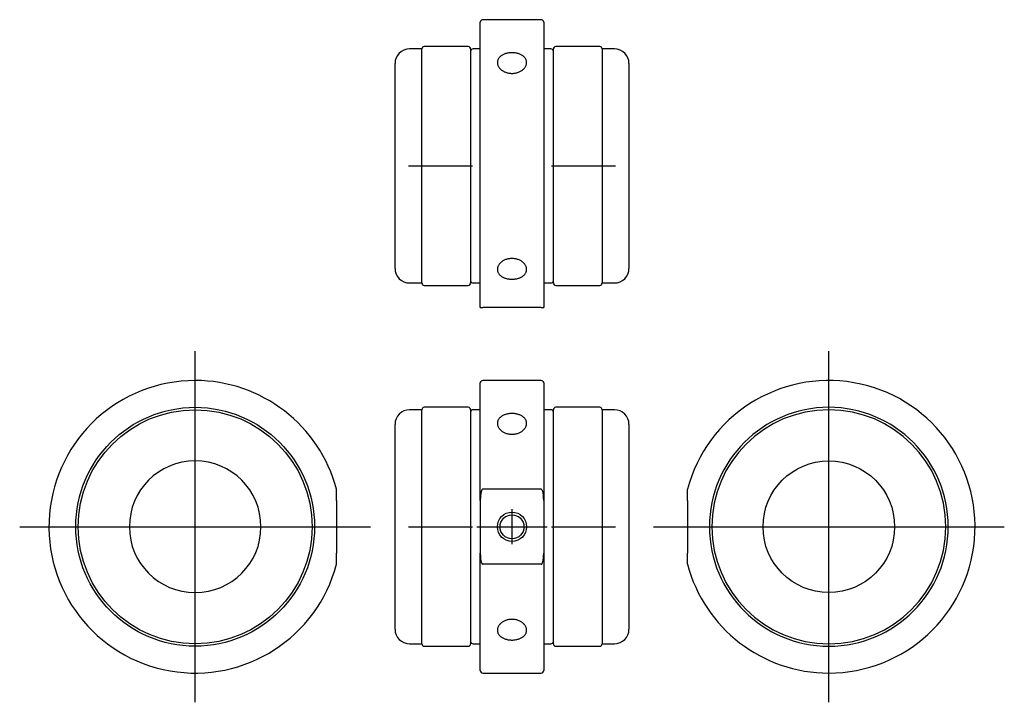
# Model space of a CAD drawing. Extents: x -101 to 101, y -36 to 104.
import ezdxf

# ---------------------------------------------------------------- set-up
doc = ezdxf.new("R2010")
doc.units = 0
doc.layers.get('0').update_dxf_attribs({"linetype": 'CONTINUOUS'})

# ---------------------------------------------------------------- blocks, each defined once
blk = doc.blocks.new('RBG030GCA-TV')
at = {"color": 7, "linetype": 'CONTINUOUS'}
for p, q in [((-6.5, -29), (-6.5, 29.5)), ((6, 30), (-6, 30)), ((6.5, 29.5), (6.5, -29)), ((-9, 24.5), (-18, 24.5)), ((18, 24.5), (9, 24.5)), ((-18.5, 24), (-21, 24)), ((-18.5, 0), (-18.5, 24)), ((-8.5, 24), (-8.5, 0)), ((-6.5, 24), (-8, 24)), ((8, 24), (6.5, 24)), ((8.5, 0), (8.5, 24)), ((21, 24), (18.5, 24)), ((18.5, 24), (18.5, 0)), ((-24, 0), (-24, 21)), ((24, 21), (24, 0)), ((-24, -21), (-24, 0)), ((-18.5, -24), (-18.5, 0)), ((-8.5, 0), (-8.5, -24)), ((8.5, -24), (8.5, 0)), ((18.5, 0), (18.5, -24)), ((24, 0), (24, -21)), ((-21, -24), (-18.5, -24)), ((-8, -24), (-6.5, -24)), ((6.5, -24), (8, -24)), ((18.5, -24), (21, -24)), ((-18, -24.5), (-9, -24.5)), ((9, -24.5), (18, -24.5)), ((-6.5, -29), (-6, -29)), ((6, -29), (-6, -29)), ((6, -29), (6.5, -29))]:
    blk.add_line(p, q, dxfattribs=at)
at = {"color": 2, "linetype": 'CONTINUOUS'}
for p, q in [((-21.25, 0), (-18.25, 0)), ((-18.9, 0), (-8.1, 0)), ((8.1, 0), (18.9, 0)), ((18.25, 0), (21.25, 0))]:
    blk.add_line(p, q, dxfattribs=at)
at = {"color": 7, "linetype": 'CONTINUOUS'}
for centre, radius, start, end in [((-6, 29.5), 0.5, 90, 180), ((6, 29.5), 0.5, 0, 90), ((-18, 24), 0.5, 90, 180), ((-9, 24), 0.5, 0, 90), ((9, 24), 0.5, 90, 180), ((18, 24), 0.5, 0, 90), ((-21, 21), 3, 90, 180), ((-8, 23.5), 0.5, 90, 180), ((8, 23.5), 0.5, 0, 90), ((21, 21), 3, 360, 90), ((-21, -21), 3, 180, 270), ((21, -21), 3, 270, 0), ((-18, -24), 0.5, 180, 270), ((-9, -24), 0.5, 270, 0), ((-8, -23.5), 0.5, 180, 270), ((8, -23.5), 0.5, 270, 0), ((9, -24), 0.5, 180, 270), ((18, -24), 0.5, 270, 0)]:
    blk.add_arc(centre, radius, start, end, dxfattribs=at)
for points, start_tangent, end_tangent in [([(0, 23.228191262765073), (-0.3353309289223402, 23.216091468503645), (-0.6674827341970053, 23.180153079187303), (-0.9902005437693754, 23.120917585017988), (-1.3002241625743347, 23.038452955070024), (-1.594890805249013, 22.933512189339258), (-1.8687266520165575, 22.807690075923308), (-2.1196241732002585, 22.660989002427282), (-2.344677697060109, 22.49497069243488), (-2.5396870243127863, 22.312286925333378), (-2.7026809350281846, 22.113548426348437), (-2.8321018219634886, 21.900848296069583), (-2.925477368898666, 21.67788281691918), (-2.9812442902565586, 21.447163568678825), (-2.999999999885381, 21.213184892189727)], (-0.9999999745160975, -0.0002257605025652), (-0.0027907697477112, -0.9999961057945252)), ([(2.9999999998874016, 21.21322181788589), (2.9999874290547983, 21.21934361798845), (2.980021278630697, 21.454724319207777), (2.922788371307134, 21.685228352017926), (2.8293823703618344, 21.90667215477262), (2.7002344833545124, 22.11699299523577), (2.537059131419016, 22.31476652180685), (2.342910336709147, 22.496697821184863), (2.118175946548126, 22.661943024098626), (1.8661285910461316, 22.808836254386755), (1.5914624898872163, 22.935076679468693), (1.295812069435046, 23.039813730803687), (0.9827868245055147, 23.12241637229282), (0.658289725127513, 23.18162313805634), (0.3311814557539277, 23.216491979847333), (1e-16, 23.228191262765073)], (2.97248735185e-05, 0.999999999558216), (-0.9999999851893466, -0.0001721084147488)), ([(-2.999999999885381, 21.213184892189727), (-2.9997550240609, 21.210159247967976), (-2.9806526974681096, 20.97130960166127), (-2.923866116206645, 20.733749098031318), (-2.8304741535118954, 20.499044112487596), (-2.702248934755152, 20.271813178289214), (-2.539631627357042, 20.054216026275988), (-2.344823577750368, 19.848941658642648), (-2.121455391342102, 19.660206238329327), (-1.8700818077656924, 19.489749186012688), (-1.5943338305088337, 19.340215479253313), (-1.2993635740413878, 19.21483729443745), (-0.9876331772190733, 19.115562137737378), (-0.6623722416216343, 19.04330417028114), (-0.3297361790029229, 18.999690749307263), (0.0056987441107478, 18.98575848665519), (0.3421193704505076, 19.000980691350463), (0.6731747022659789, 19.045013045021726), (0.9949466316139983, 19.117534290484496), (1.305247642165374, 19.217232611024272), (1.59830892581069, 19.341917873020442), (1.8720386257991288, 19.4909319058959), (2.1231439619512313, 19.661729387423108), (2.3469627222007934, 19.850693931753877), (2.541648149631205, 20.05661280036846), (2.704909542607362, 20.276279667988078), (2.833651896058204, 20.505194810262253), (2.925991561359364, 20.740516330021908), (2.981795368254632, 20.98012786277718), (2.9999999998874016, 21.21322181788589)], (0.0807146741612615, -0.9967372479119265), (0.0052368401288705, 0.9999862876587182)), ([(0, -18.985550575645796), (-0.3353309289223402, -19.000378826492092), (-0.6674827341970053, -19.044205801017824), (-0.9902005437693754, -19.116044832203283), (-1.3002241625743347, -19.215361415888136), (-1.594890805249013, -19.340485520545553), (-1.8687266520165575, -19.48869604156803), (-2.1196241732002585, -19.659060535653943), (-2.344677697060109, -19.848811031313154), (-2.5396870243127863, -20.05397347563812), (-2.7026809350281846, -20.272857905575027), (-2.8321018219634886, -20.50245301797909), (-2.925477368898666, -20.738114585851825), (-2.9812442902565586, -20.97656664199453), (-2.999999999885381, -21.21322197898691)], (-0.9999996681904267, -0.0008146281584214), (-0.0057524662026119, -0.9999834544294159)), ([(2.9999999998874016, -21.21318505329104), (2.9999874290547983, -21.20706147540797), (2.980021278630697, -20.968836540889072), (2.922788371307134, -20.730368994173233), (2.8293823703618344, -20.496285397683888), (2.7002344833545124, -20.269109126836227), (2.537059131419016, -20.05117013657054), (2.342910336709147, -19.846878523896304), (2.118175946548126, -19.657970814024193), (1.866128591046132, -19.48734320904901), (1.5914624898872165, -19.33862088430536), (1.295812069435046, -19.2137384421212), (0.9827868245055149, -19.11425334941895), (0.6582897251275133, -19.042382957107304), (0.3311814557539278, -18.99986380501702), (1e-16, -18.985550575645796)], (-1.81838706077e-05, 0.9999999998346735), (-0.9999999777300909, 0.0002110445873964)), ([(-2.999999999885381, -21.21322197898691), (-2.9997550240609, -21.216180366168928), (-2.9806526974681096, -21.45236988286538), (-2.923866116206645, -21.6820007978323), (-2.8304741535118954, -21.904034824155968), (-2.702248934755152, -22.11455607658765), (-2.539631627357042, -22.312036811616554), (-2.344823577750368, -22.494847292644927), (-2.121455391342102, -22.660015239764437), (-1.8700818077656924, -22.806788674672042), (-1.5943338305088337, -22.933732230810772), (-1.2993635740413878, -23.038880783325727), (-0.9876331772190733, -23.121339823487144), (-0.6623722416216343, -23.180890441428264), (-0.3297361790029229, -23.216626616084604), (0.0056987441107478, -23.228051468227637), (0.3421193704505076, -23.215600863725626), (0.6731747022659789, -23.1794624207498), (0.9949466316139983, -23.119703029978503), (1.305247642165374, -23.036898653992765), (1.59830892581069, -22.932296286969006), (1.8720386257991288, -22.80576950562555), (2.1231439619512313, -22.658681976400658), (2.3469627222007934, -22.493331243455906), (2.541648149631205, -22.309873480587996), (2.704909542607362, -22.11041808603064), (2.833651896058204, -21.89833294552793), (2.925991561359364, -21.67552202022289), (2.981795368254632, -21.443681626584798), (2.9999999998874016, -21.21318505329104)], (0.0825484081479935, -0.9965870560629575), (0.00227196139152, 0.9999974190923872))]:
    blk.add_spline(points, degree=3, dxfattribs=dict(at, start_tangent=start_tangent, end_tangent=end_tangent))
blk = doc.blocks.new('RBG030GCA-RV')
at = {"color": 2, "linetype": 'CONTINUOUS'}
for p, q in [((0, -36), (0, 36)), ((0, -29.4), (0, 29.4)), ((0, -28.8), (0, 28.8)), ((-36, 0), (36, 0)), ((-29.4, 0), (29.4, 0)), ((-28.8, 0), (28.8, 0))]:
    blk.add_line(p, q, dxfattribs=at)
at = {"color": 7, "linetype": 'CONTINUOUS'}
for p, q in [((-29, 5.408327), (-29, 7.681146)), ((-29, 5.408327), (-29, -5.408327)), ((-29, -7.681146), (-29, -5.408327))]:
    blk.add_line(p, q, dxfattribs=at)
blk.add_circle((0, 0), 13.5, dxfattribs=at)
for radius, start, end in [(30, 270, 165.164888), (24.5, 90, 270), (24.5, 270, 90), (24, 90, 270), (24, 270, 90), (30, 194.835112, 270)]:
    blk.add_arc((0, 0), radius, start, end, dxfattribs=at)
blk = doc.blocks.new('RBG030GCA-LV')
at = {"color": 2, "linetype": 'CONTINUOUS'}
for p, q in [((0, -36), (0, 36)), ((0, -29.4), (0, 29.4)), ((0, -28.8), (0, 28.8)), ((-36, 0), (36, 0)), ((-29.4, 0), (29.4, 0)), ((-28.8, 0), (28.8, 0))]:
    blk.add_line(p, q, dxfattribs=at)
at = {"color": 7, "linetype": 'CONTINUOUS'}
for p, q in [((29, 5.408327), (29, 7.681146)), ((29, 5.408327), (29, -5.408327)), ((29, -7.681146), (29, -5.408327))]:
    blk.add_line(p, q, dxfattribs=at)
for radius in [24.5, 24]:
    blk.add_circle((0, 0), radius, dxfattribs=at)
for radius, start, end in [(30, 90, 345.164888), (30, 14.835112, 90), (13.5, 90, 270), (13.5, 270, 90)]:
    blk.add_arc((0, 0), radius, start, end, dxfattribs=at)
blk = doc.blocks.new('RBG030GCA-FV')
at = {"color": 7, "linetype": 'CONTINUOUS'}
for p, q in [((-6.5, 5.408327), (-6.5, 29.5)), ((6, 30), (-6, 30)), ((6.5, 29.5), (6.5, 5.408327)), ((-9, 24.5), (-18, 24.5)), ((18, 24.5), (9, 24.5)), ((-18.5, 24), (-21, 24)), ((-18.5, -24), (-18.5, 24)), ((-8.5, 24), (-8.5, -24)), ((-6.5, 24), (-8, 24)), ((8, 24), (6.5, 24)), ((8.5, -24), (8.5, 24)), ((21, 24), (18.5, 24)), ((18.5, 24), (18.5, -24)), ((-24, -21), (-24, 21)), ((24, 21), (24, -21)), ((6, 7.681146), (-6, 7.681146)), ((-6.5, 5.408327), (-6.5, -5.408327)), ((6.5, 5.408327), (6.5, -5.408327)), ((-6.5, -29.5), (-6.5, -5.408327)), ((6.5, -5.408327), (6.5, -29.5)), ((6, -7.681146), (-6, -7.681146)), ((-21, -24), (-18.5, -24)), ((-8, -24), (-6.5, -24)), ((6.5, -24), (8, -24)), ((18.5, -24), (21, -24)), ((-18, -24.5), (-9, -24.5)), ((9, -24.5), (18, -24.5)), ((-6, -30), (6, -30))]:
    blk.add_line(p, q, dxfattribs=at)
at = {"color": 2, "linetype": 'CONTINUOUS'}
for p, q in [((0, -3.6), (0, 3.6)), ((-21.25, 0), (-18.25, 0)), ((-18.9, 0), (-8.1, 0)), ((-7.2, 0), (7.2, 0)), ((-3.6, 0), (3.6, 0)), ((8.1, 0), (18.9, 0)), ((18.25, 0), (21.25, 0))]:
    blk.add_line(p, q, dxfattribs=at)
blk.add_circle((0, 0), 3, dxfattribs=at)
at = {"color": 7, "linetype": 'CONTINUOUS'}
blk.add_circle((0, 0), 2.4585, dxfattribs=at)
for centre, radius, start, end in [((-6, 29.5), 0.5, 90, 180), ((6, 29.5), 0.5, 0, 90), ((-18, 24), 0.5, 90, 180), ((-9, 24), 0.5, 0, 90), ((9, 24), 0.5, 90, 180), ((18, 24), 0.5, 0, 90), ((-21, 21), 3, 90, 180), ((-8, 23.5), 0.5, 90, 180), ((8, 23.5), 0.5, 0, 90), ((21, 21), 3, 360, 90), ((-21, -21), 3, 180, 270), ((21, -21), 3, 270, 0), ((-18, -24), 0.5, 180, 270), ((-9, -24), 0.5, 270, 0), ((-8, -23.5), 0.5, 180, 270), ((8, -23.5), 0.5, 270, 0), ((9, -24), 0.5, 180, 270), ((18, -24), 0.5, 270, 0), ((-6, -29.5), 0.5, 180, 270), ((6, -29.5), 0.5, 270, 0)]:
    blk.add_arc(centre, radius, start, end, dxfattribs=at)
for points, start_tangent, end_tangent in [([(0, 23.228191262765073), (-0.3353309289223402, 23.216091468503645), (-0.6674827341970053, 23.180153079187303), (-0.9902005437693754, 23.120917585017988), (-1.3002241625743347, 23.038452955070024), (-1.594890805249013, 22.933512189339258), (-1.8687266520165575, 22.807690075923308), (-2.1196241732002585, 22.660989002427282), (-2.344677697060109, 22.49497069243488), (-2.5396870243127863, 22.312286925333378), (-2.7026809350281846, 22.113548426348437), (-2.8321018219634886, 21.900848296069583), (-2.925477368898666, 21.67788281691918), (-2.9812442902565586, 21.447163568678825), (-2.999999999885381, 21.213184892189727)], (-0.9999999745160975, -0.0002257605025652), (-0.0027907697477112, -0.9999961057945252)), ([(2.9999999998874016, 21.21322181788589), (2.9999874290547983, 21.21934361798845), (2.980021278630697, 21.454724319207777), (2.922788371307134, 21.685228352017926), (2.8293823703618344, 21.90667215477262), (2.7002344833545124, 22.11699299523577), (2.537059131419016, 22.31476652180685), (2.342910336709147, 22.496697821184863), (2.118175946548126, 22.661943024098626), (1.866128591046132, 22.808836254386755), (1.5914624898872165, 22.935076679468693), (1.295812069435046, 23.039813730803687), (0.9827868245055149, 23.12241637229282), (0.6582897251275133, 23.18162313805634), (0.3311814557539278, 23.216491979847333), (-1e-16, 23.228191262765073)], (2.97248735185e-05, 0.999999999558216), (-0.9999999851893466, -0.0001721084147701)), ([(-2.999999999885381, 21.213184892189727), (-2.9997550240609, 21.210159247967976), (-2.9806526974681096, 20.97130960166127), (-2.923866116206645, 20.733749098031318), (-2.8304741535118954, 20.499044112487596), (-2.702248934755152, 20.271813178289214), (-2.539631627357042, 20.054216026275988), (-2.344823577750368, 19.848941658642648), (-2.121455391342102, 19.660206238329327), (-1.8700818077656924, 19.489749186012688), (-1.5943338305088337, 19.340215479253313), (-1.2993635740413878, 19.21483729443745), (-0.9876331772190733, 19.115562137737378), (-0.6623722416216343, 19.04330417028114), (-0.3297361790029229, 18.999690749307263), (0.0056987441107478, 18.98575848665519), (0.3421193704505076, 19.000980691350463), (0.6731747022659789, 19.045013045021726), (0.9949466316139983, 19.117534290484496), (1.305247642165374, 19.217232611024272), (1.59830892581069, 19.341917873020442), (1.8720386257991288, 19.4909319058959), (2.1231439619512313, 19.661729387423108), (2.3469627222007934, 19.850693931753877), (2.541648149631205, 20.05661280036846), (2.704909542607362, 20.276279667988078), (2.833651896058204, 20.505194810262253), (2.925991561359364, 20.740516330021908), (2.981795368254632, 20.98012786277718), (2.9999999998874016, 21.21322181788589)], (0.0807146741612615, -0.9967372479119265), (0.0052368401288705, 0.9999862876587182)), ([(-6.000000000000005, 7.681145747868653), (-6.019162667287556, 7.6797109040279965), (-6.060837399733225, 7.666623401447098), (-6.1172117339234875, 7.626547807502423), (-6.197249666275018, 7.521205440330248), (-6.285766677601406, 7.32293745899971), (-6.348286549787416, 7.109467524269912), (-6.42639952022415, 6.6925696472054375), (-6.47017409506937, 6.2701863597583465), (-6.493305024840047, 5.839570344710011), (-6.5, 5.408326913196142)], (-0.99998269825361, -0.0058824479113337), (0.0035342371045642, -0.9999937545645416)), ([(6.5, 5.408326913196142), (6.474437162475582, 6.211819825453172), (6.436290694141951, 6.615561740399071), (6.369853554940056, 7.015312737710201), (6.307375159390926, 7.2576038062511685), (6.212931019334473, 7.493057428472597), (6.154411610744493, 7.585128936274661), (6.073453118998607, 7.659930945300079), (6.02903174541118, 7.677850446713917), (6.000000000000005, 7.681145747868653)], (0.0095675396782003, 0.9999542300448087), (-0.9999086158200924, 0.013518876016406)), ([(-6.5, -5.408326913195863), (-6.474437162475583, -6.21181982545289), (-6.436290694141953, -6.61556174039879), (-6.369853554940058, -7.01531273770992), (-6.307375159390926, -7.257603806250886), (-6.2129310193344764, -7.493057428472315), (-6.154411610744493, -7.5851289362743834), (-6.0734531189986, -7.6599309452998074), (-6.029031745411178, -7.677850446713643), (-6.000000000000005, -7.681145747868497)], (-0.0095675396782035, -0.9999542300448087), (0.9999086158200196, -0.0135188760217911)), ([(6.000000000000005, -7.681145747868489), (6.019162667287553, -7.679710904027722), (6.060837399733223, -7.6666234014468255), (6.117211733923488, -7.62654780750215), (6.1972496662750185, -7.521205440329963), (6.28576667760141, -7.322937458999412), (6.348286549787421, -7.109467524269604), (6.4263995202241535, -6.692569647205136), (6.470174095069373, -6.270186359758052), (6.493305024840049, -5.839570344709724), (6.5, -5.408326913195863)], (0.9999826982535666, 0.0058824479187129), (-0.0035342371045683, 0.9999937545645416)), ([(0, -18.985550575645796), (-0.3353309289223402, -19.000378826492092), (-0.6674827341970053, -19.044205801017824), (-0.9902005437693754, -19.116044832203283), (-1.3002241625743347, -19.215361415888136), (-1.594890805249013, -19.340485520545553), (-1.8687266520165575, -19.48869604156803), (-2.1196241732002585, -19.659060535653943), (-2.344677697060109, -19.848811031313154), (-2.5396870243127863, -20.05397347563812), (-2.7026809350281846, -20.272857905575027), (-2.8321018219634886, -20.50245301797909), (-2.925477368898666, -20.738114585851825), (-2.9812442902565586, -20.97656664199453), (-2.999999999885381, -21.21322197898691)], (-0.9999996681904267, -0.0008146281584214), (-0.0057524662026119, -0.9999834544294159)), ([(2.9999999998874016, -21.21318505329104), (2.9999874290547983, -21.20706147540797), (2.980021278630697, -20.968836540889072), (2.922788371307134, -20.730368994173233), (2.8293823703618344, -20.496285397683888), (2.7002344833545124, -20.269109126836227), (2.537059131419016, -20.05117013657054), (2.342910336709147, -19.846878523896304), (2.118175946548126, -19.657970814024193), (1.8661285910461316, -19.48734320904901), (1.5914624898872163, -19.33862088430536), (1.295812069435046, -19.2137384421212), (0.9827868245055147, -19.11425334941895), (0.658289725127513, -19.042382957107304), (0.3311814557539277, -18.99986380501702), (-1e-16, -18.985550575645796)], (-1.81838706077e-05, 0.9999999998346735), (-0.9999999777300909, 0.0002110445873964)), ([(-2.999999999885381, -21.21322197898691), (-2.9997550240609, -21.216180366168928), (-2.9806526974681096, -21.45236988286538), (-2.923866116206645, -21.6820007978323), (-2.8304741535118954, -21.904034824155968), (-2.702248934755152, -22.11455607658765), (-2.539631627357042, -22.312036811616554), (-2.344823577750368, -22.494847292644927), (-2.121455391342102, -22.660015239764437), (-1.8700818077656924, -22.806788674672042), (-1.5943338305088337, -22.933732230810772), (-1.2993635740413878, -23.038880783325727), (-0.9876331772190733, -23.121339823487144), (-0.6623722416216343, -23.180890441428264), (-0.3297361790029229, -23.216626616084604), (0.0056987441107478, -23.228051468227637), (0.3421193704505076, -23.215600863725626), (0.6731747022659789, -23.1794624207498), (0.9949466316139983, -23.119703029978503), (1.305247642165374, -23.036898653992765), (1.59830892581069, -22.932296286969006), (1.8720386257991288, -22.80576950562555), (2.1231439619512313, -22.658681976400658), (2.3469627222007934, -22.493331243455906), (2.541648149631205, -22.309873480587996), (2.704909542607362, -22.11041808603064), (2.833651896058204, -21.89833294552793), (2.925991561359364, -21.67552202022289), (2.981795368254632, -21.443681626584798), (2.9999999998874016, -21.21318505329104)], (0.0825484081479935, -0.9965870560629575), (0.00227196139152, 0.9999974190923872))]:
    blk.add_spline(points, degree=3, dxfattribs=dict(at, start_tangent=start_tangent, end_tangent=end_tangent))

msp = doc.modelspace()

# ---------------------------------------------------------------- block references
at = {"linetype": 'ByBlock'}
for name, p in [('RBG030GCA-TV', (0, 74)), ('RBG030GCA-LV', (-65, 0)), ('RBG030GCA-RV', (65, 0)), ('RBG030GCA-FV', (0, 0))]:
    msp.add_blockref(name, p, dxfattribs=at)

doc.saveas('drawing.dxf')
